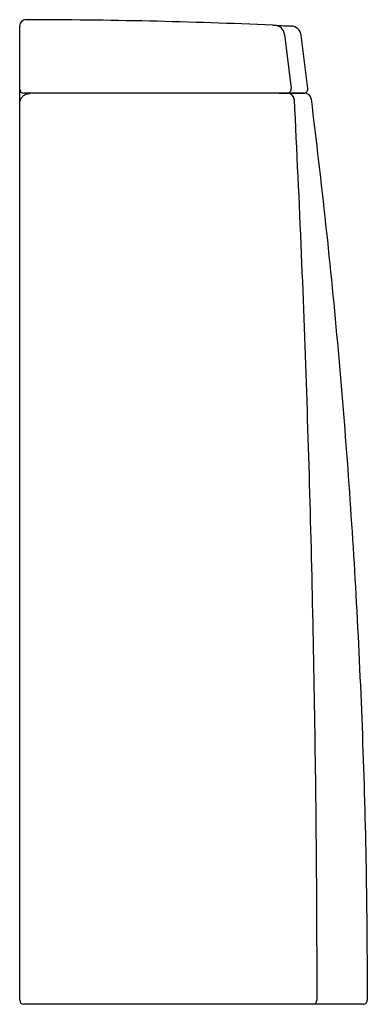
# Model space of a CAD drawing. Header units: millimetres. Extents: x 3873.454 to 3873.619, y 1939.602 to 1940.07.
import ezdxf

# ---------------------------------------------------------------- set-up
doc = ezdxf.new("R2010")
doc.units = ezdxf.units.MM
doc.layers.add('SANINDUSA', color=3, linetype='Continuous')

msp = doc.modelspace()

# ---------------------------------------------------------------- linework, layer by layer
at = {"layer": 'SANINDUSA'}
for p, q in [((3873.453693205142, 1940.037017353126), (3873.453693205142, 1940.06512058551)), ((3873.590417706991, 1940.037261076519), (3873.587304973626, 1940.062612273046)), ((3873.453693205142, 1940.034017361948), (3873.453693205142, 1940.037017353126)), ((3873.453693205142, 1940.030192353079), (3873.453693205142, 1940.034017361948)), ((3873.456789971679, 1940.035017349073), (3873.455693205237, 1940.035017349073)), ((3873.576936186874, 1940.035017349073), (3873.456789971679, 1940.035017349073)), ((3873.576936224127, 1940.035017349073), (3873.578296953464, 1940.035017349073)), ((3873.588432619, 1940.035017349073), (3873.580514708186, 1940.035017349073)), ((3873.589390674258, 1939.602017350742), (3873.456761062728, 1939.602017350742))]:
    msp.add_line(p, q, dxfattribs=at)
at = {"layer": 'SANINDUSA', "flags": 128}
for points in [[(3873.579441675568, 1940.062964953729), (3873.580353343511, 1940.055255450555), (3873.582481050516, 1940.037261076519)], [(3873.580925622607, 1940.03498087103), (3873.580998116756, 1940.034998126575), (3873.581018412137, 1940.035001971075)]]:
    msp.add_lwpolyline(points, dxfattribs=at)
at = {"layer": 'SANINDUSA'}
for centre, radius, start, end in [((3873.456693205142, 1940.067015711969), 0.002999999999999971, 89.9374035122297, 180), ((3873.453693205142, 1937.321059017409), 2.748958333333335, 87.4949234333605, 89.9374035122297), ((3873.574508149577, 1940.062389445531), 0.004966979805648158, 6.653624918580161, 87.2614690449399), ((3873.582342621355, 1940.061999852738), 0.005000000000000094, 7.036445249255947, 87.08235682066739), ((3873.455693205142, 1940.037017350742), 0.00200000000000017, 180, 270), ((3873.580503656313, 1940.0370105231), 0.001993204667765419, 270.3176938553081, 7.22140164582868), ((3873.58843261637, 1940.037017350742), 0.00200000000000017, 270, 7.000000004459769), ((3873.580976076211, 1940.032033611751), 0.002983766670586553, 3.178701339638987, 89.74587407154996), ((3873.589044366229, 1940.032017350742), 0.003000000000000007, 7.092697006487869, 90), ((3873.455693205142, 1939.604017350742), 0.002000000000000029, 180, 270), ((3873.592803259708, 1939.603956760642), 0.00194049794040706, 271.9187740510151, 1.869901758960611), ((3873.61669263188, 1939.604017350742), 0.002000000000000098, 270, 0.03284574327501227)]:
    msp.add_arc(centre, radius, start, end, dxfattribs=at)
for points, knots in [([(3873.453693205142, 1940.06512058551), (3873.453693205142, 1940.065229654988), (3873.453693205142, 1940.065562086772), (3873.453693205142, 1940.066090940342), (3873.453693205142, 1940.066601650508), (3873.453693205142, 1940.066948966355), (3873.453693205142, 1940.066993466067), (3873.453693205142, 1940.067015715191)], [0, 0, 0, 0, 0.1083606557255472, 0.3302713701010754, 0.5531940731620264, 0.7766043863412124, 1, 1, 1, 1]), ([(3873.573844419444, 1940.067390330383), (3873.573955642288, 1940.067385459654), (3873.574177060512, 1940.067375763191), (3873.57445708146, 1940.067363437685), (3873.574667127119, 1940.067354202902), (3873.574719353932, 1940.067351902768), (3873.574745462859, 1940.067350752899)], [0, 0, 0, 0, 0.2523879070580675, 0.5024442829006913, 0.7512648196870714, 1, 1, 1, 1]), ([(3873.574745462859, 1940.067350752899), (3873.57594203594, 1940.067297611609), (3873.578335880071, 1940.067191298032), (3873.58074356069, 1940.067080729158), (3873.58214944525, 1940.067014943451), (3873.582727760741, 1940.066987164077), (3873.582564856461, 1940.06699492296), (3873.582558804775, 1940.066995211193)], [0, 0, 0, 0, 0.247540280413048, 0.4952249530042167, 0.7429094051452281, 0.990449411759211, 1, 1, 1, 1]), ([(3873.453693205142, 1940.030017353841), (3873.453715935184, 1940.030373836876), (3873.453774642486, 1940.031294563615), (3873.45436315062, 1940.032699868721), (3873.455495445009, 1940.033980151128), (3873.456999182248, 1940.034849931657), (3873.458128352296, 1940.03496152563), (3873.458693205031, 1940.035017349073)], [0, 0, 0, 0, 0.136553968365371, 0.3526924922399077, 0.5687404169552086, 0.7842679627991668, 1, 1, 1, 1]), ([(3873.580514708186, 1940.035017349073), (3873.58041721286, 1940.035017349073), (3873.580216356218, 1940.035017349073), (3873.57939938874, 1940.035017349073), (3873.578275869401, 1940.035017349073), (3873.577382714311, 1940.035017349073), (3873.576936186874, 1940.035017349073)], [0, 0, 0, 0, 0.2385413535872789, 0.4914350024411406, 0.7457460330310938, 0.9999999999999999, 0.9999999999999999, 0.9999999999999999, 0.9999999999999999]), ([(3873.578296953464, 1940.035017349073), (3873.578621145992, 1940.035017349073), (3873.579277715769, 1940.035017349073), (3873.58011635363, 1940.035017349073), (3873.58075182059, 1940.035017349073), (3873.580910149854, 1940.035017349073), (3873.58098931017, 1940.035017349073)], [0, 0, 0, 0, 0.2450855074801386, 0.4963585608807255, 0.7481930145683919, 0.9999999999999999, 0.9999999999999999, 0.9999999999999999, 0.9999999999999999]), ([(3873.58098931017, 1940.035017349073), (3873.581966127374, 1940.035017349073), (3873.583920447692, 1940.035017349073), (3873.585946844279, 1940.035017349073), (3873.587398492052, 1940.035017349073), (3873.588340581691, 1940.035017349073), (3873.588934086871, 1940.035017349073), (3873.589007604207, 1940.035017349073), (3873.589044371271, 1940.035017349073)], [0, 0, 0, 0, 0.1937387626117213, 0.3876135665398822, 0.5406754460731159, 0.693805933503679, 0.8468679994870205, 1, 1, 1, 1]), ([(3873.583955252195, 1940.032199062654), (3873.585128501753, 1940.007699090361), (3873.587417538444, 1939.959899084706), (3873.5900345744, 1939.888687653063), (3873.592081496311, 1939.81861657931), (3873.59354302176, 1939.748490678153), (3873.594509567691, 1939.676952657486), (3873.594663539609, 1939.628789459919), (3873.594742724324, 1939.604020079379)], [0, 0, 0, 0, 0.1720666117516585, 0.335705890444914, 0.4993452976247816, 0.6630220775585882, 0.8266989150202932, 1, 1, 1, 1]), ([(3873.592021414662, 1940.03238777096), (3873.594398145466, 1940.012478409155), (3873.599150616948, 1939.972667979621), (3873.604971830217, 1939.912816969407), (3873.609830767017, 1939.852897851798), (3873.613700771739, 1939.791954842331), (3873.61652123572, 1939.729995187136), (3873.618328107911, 1939.66702467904), (3873.61857110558, 1939.625023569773), (3873.618692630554, 1939.604018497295)], [0, 0, 0, 0, 0.1400595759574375, 0.2800608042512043, 0.4200263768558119, 0.5599790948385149, 0.7066070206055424, 0.8532719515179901, 1, 1, 1, 1]), ([(3873.453693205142, 1939.604017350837), (3873.453693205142, 1939.606007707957), (3873.453693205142, 1939.631348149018), (3873.453693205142, 1939.680038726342), (3873.453693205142, 1939.750080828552), (3873.453693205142, 1939.820107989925), (3873.453693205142, 1939.890111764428), (3873.453693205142, 1939.960088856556), (3873.453693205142, 1940.00670785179), (3873.453693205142, 1940.030017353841)], [0, 0, 0, 0, 0.01400763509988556, 0.1783396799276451, 0.3426716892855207, 0.5070038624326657, 0.6713359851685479, 0.835667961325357, 0.9999999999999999, 0.9999999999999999, 0.9999999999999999, 0.9999999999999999]), ([(3873.456761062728, 1939.602017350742), (3873.45664815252, 1939.602017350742), (3873.456422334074, 1939.602017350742), (3873.456111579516, 1939.602017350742), (3873.455868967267, 1939.602017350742), (3873.455719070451, 1939.602017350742), (3873.455701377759, 1939.602017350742), (3873.455693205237, 1939.602017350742)], [0, 0, 0, 0, 0.2058292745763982, 0.4116549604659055, 0.6174898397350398, 0.8233127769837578, 1, 1, 1, 1]), ([(3873.592868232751, 1939.602017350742), (3873.59266993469, 1939.602017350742), (3873.592273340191, 1939.602017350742), (3873.59120992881, 1939.602017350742), (3873.590193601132, 1939.602017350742), (3873.589569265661, 1939.602017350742), (3873.589390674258, 1939.602017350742)], [0, 0, 0, 0, 0.2940612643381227, 0.5881201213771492, 0.882181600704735, 1, 1, 1, 1]), ([(3873.6166926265, 1939.602017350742), (3873.616627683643, 1939.602017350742), (3873.616497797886, 1939.602017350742), (3873.615447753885, 1939.602017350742), (3873.613767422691, 1939.602017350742), (3873.611311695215, 1939.602017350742), (3873.608023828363, 1939.602017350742), (3873.603803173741, 1939.602017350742), (3873.598834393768, 1939.602017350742), (3873.594858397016, 1939.602017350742), (3873.592868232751, 1939.602017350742)], [0, 0, 0, 0, 0.1181206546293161, 0.236241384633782, 0.3552131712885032, 0.4741850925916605, 0.6054953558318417, 0.7370933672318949, 0.8684034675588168, 1, 1, 1, 1])]:
    msp.add_open_spline(points, degree=3, knots=knots, dxfattribs=at)

doc.saveas('drawing.dxf')
